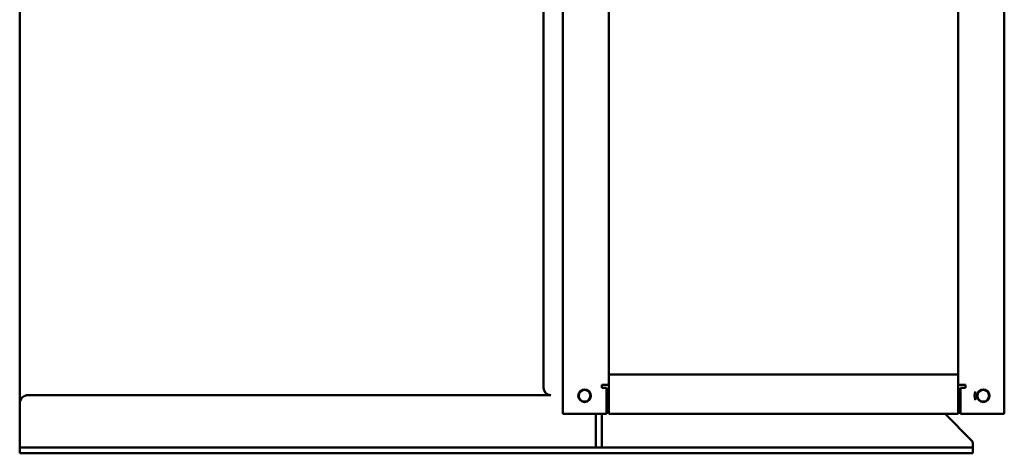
# Model space of a CAD drawing. Header units: millimetres. Extents: x -187 to 607, y -276 to 573.
# Tile 1 of 8: x -92 to 585, y -276 to 22. Entities that reach past the tile are written whole.
import ezdxf

# ---------------------------------------------------------------- set-up
doc = ezdxf.new("R2010")
doc.units = ezdxf.units.MM
doc.layers.add('Widoczne (ISO)', color=7, linetype='Continuous', lineweight=50)

msp = doc.modelspace()

# ---------------------------------------------------------------- linework, layer by layer
at = {"layer": 'Widoczne (ISO)'}
for p, q in [((268, -230.6), (268, 372.98)), ((281.26, -248.6), (281.26, 91.4)), ((584.74, 91.4), (584.74, -248.6)), ((-92, -241.6), (-92, 85.05)), ((313, 64.4), (313, -221.6)), ((553, -221.6), (553, 64.4)), ((313, -225.6), (313, -221.6)), ((553, -221.6), (313, -221.6)), ((553, -221.6), (553, -225.6)), ((308, -230.6), (308, -228.6)), ((308, -228.6), (309, -228.6)), ((313, -228.6), (309, -228.6)), ((313, -225.6), (313, -248.6)), ((553, -248.6), (553, -225.6)), ((557, -228.6), (553, -228.6)), ((557, -228.6), (558, -228.6)), ((558, -228.6), (558, -230.6)), ((273, -235.6), (-86, -235.6)), ((300.23, -235.6), (300, -235.6)), ((311.26, -230.6), (308, -230.6)), ((311.26, -230.6), (311.26, -248.6)), ((313, -235.6), (311.26, -235.6)), ((558, -230.6), (554.74, -230.6)), ((554.74, -248.6), (554.74, -230.6)), ((-92, -241.6), (-92, -267.6)), ((311.26, -248.6), (281.26, -248.6)), ((304, -248.6), (304, -266.6)), ((308, -266.6), (308, -248.6)), ((553, -248.6), (313, -248.6)), ((562.41, -267.01), (544, -248.6)), ((584.74, -248.6), (554.74, -248.6)), ((-92, -271.6), (-92, -267.6)), ((304, -271.6), (304, -266.6)), ((308, -266.6), (308, -271.6)), ((563, -271.6), (563, -268.43)), ((-92, -271.6), (-86, -271.6)), ((-92, -271.6), (-92, -275.6)), ((-86, -275.6), (-92, -275.6)), ((557, -271.6), (-86, -271.6)), ((557, -275.6), (-86, -275.6)), ((557, -271.6), (563, -271.6)), ((563, -275.6), (557, -275.6)), ((563, -275.6), (563, -271.6))]:
    msp.add_line(p, q, dxfattribs=at)
for centre, radius in [((296.26, -236.1), 4.3), ((296.26, -236.1), 4), ((570.26, -236.1), 4.3), ((570.26, -236.1), 4)]:
    msp.add_circle(centre, radius, dxfattribs=at)
for centre, radius, start, end in [((-86, -241.6), 6, 90, 180), ((273, -230.6), 5, 180, 270), ((569.74, -236.1), 5.55, 147.84142, 212.15858), ((570.26, -236.1), 6, 150.5052, 209.4948), ((561, -268.43), 2, 24.4698, 45)]:
    msp.add_arc(centre, radius, start, end, dxfattribs=at)
msp.add_open_spline([(562.82, -267.6), (562.83, -267.62), (562.84, -267.64), (562.95, -267.91), (563, -268.18), (563, -268.43)], degree=3, knots=[-0.40511769, -0.40511769, -0.40511769, -0.40511769, -0.39832626, -0.39832626, -0.32236113, -0.32236113, -0.32236113, -0.32236113], dxfattribs=at)

doc.saveas('drawing.dxf')
